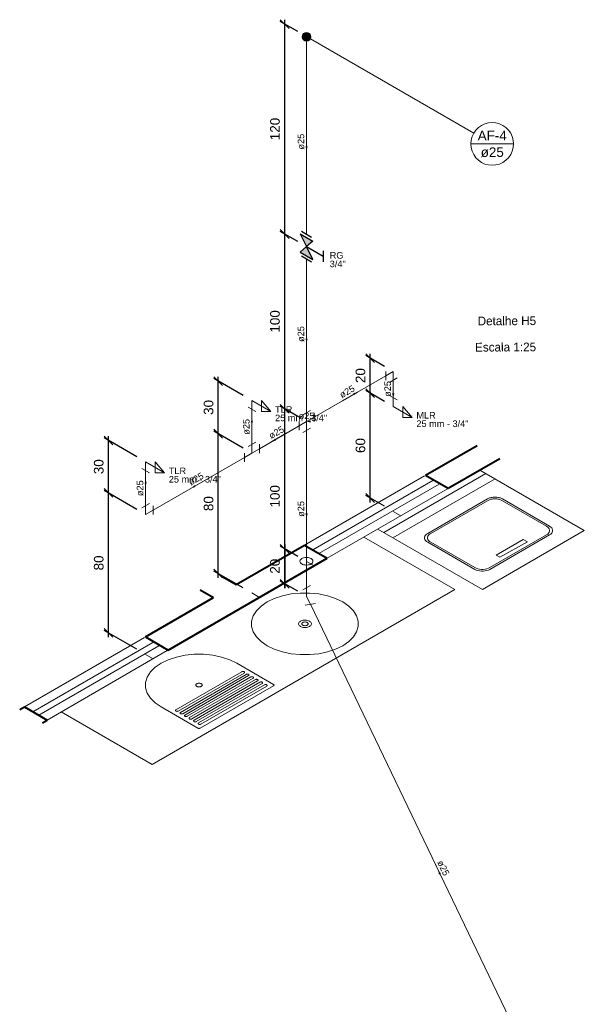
# Model space of a CAD drawing. Header units: millimetres. Extents: x 26 to 1362, y 24 to 358.
# Tile 131 of 256: x 677 to 690, y 278 to 301. Entities that reach past the tile are written whole.
import ezdxf

# ---------------------------------------------------------------- set-up
doc = ezdxf.new("R2010")
doc.units = ezdxf.units.MM
doc.linetypes.add('HIDDEN2', pattern=[4.7625, 3.175, -1.5875])
for name, color, linetype, lineweight in [('AF-Colunas', 4, 'Continuous', 5), ('AF-Condutos', 4, 'Continuous', 5), ('AF-Conexões', 9, 'Continuous', 5), ('AF-Indicação coluna', 5, 'Continuous', 5), ('AF-Sentido conduto', 9, 'Continuous', 5), ('AF-Textos conduto', 7, 'Continuous', 5), ('Cotas', 1, 'Continuous', 5), ('MB_ALVENARIA', 7, 'Continuous', 40), ('MB_ESQUADRIA', 7, 'Continuous', 5), ('MB_MOBILIÁRIO', 8, 'Continuous', 13), ('MB_TEXTO_0', 7, 'Continuous', 13), ('Nível 1', 7, 'Continuous', 5), ('Texto da cota', 7, 'Continuous', 5), ('Textos', 7, 'Continuous', 5)]:
    doc.layers.add(name, color=color, linetype=linetype, lineweight=lineweight)
doc.layers.add('Simbolos', color=5, linetype='Continuous')
doc.layers.add('Simbolos_int', color=2, linetype='Continuous')
doc.styles.add('arial', font='arial.ttf')
doc.styles.add('AVANT', font='txt')
doc.styles.get("Standard").update_dxf_attribs({"font": 'arial.ttf'})
doc.dimstyles.new('UM_25.000000', dxfattribs={"dimtxt": 0.18, "dimasz": 0.2, "dimexe": 0.1, "dimexo": 0.2, "dimgap": 0, "dimtad": 1, "dimtih": 1, "dimtoh": 1, "dimdec": 1, "dimlfac": 25, "dimzin": 0, "dimdsep": 46, "dimtxsty": 'Standard', "dimcen": 0.09, "dimdle": 0.1, "dimadec": 1, "dimazin": 2, "dimtfac": 1, "dimtdec": 4, "dimtofl": 0, "dimtmove": 0, "dimatfit": 3, "dimfxl": 1, "dimtolj": 1, "dimarcsym": 0})

# ---------------------------------------------------------------- blocks, each defined once
blk = doc.blocks.new('_Oblique')
at = {"color": 0, "linetype": 'ByBlock', "lineweight": -2}
blk.add_line((-0.5, -0.5), (0.5, 0.5), dxfattribs=at)
blk = doc.blocks.new('*D306')
at = {"layer": 'Cotas', "color": 0, "lineweight": -2, "transparency": 16777216}
for p, q in [((683.625, 288.309), (683.224, 288.54)), ((683.324, 288.582), (683.324, 287.582)), ((683.625, 287.509), (683.224, 287.74))]:
    blk.add_line(p, q, dxfattribs=at)
at = {"layer": 'DEFPOINTS', "color": 0, "transparency": 16777216}
for p in [(683.825, 288.193), (683.324, 287.682), (683.825, 287.393)]:
    blk.add_point(p, dxfattribs=at)
at = {"layer": 'Cotas', "color": 0, "lineweight": -2, "transparency": 16777216, "xscale": 0.2, "yscale": 0.2, "zscale": 0.2}
for p, rotation in [((683.324, 288.482), 90), ((683.324, 287.682), 270)]:
    blk.add_blockref('_Oblique', p, dxfattribs=dict(at, rotation=rotation))
blk = doc.blocks.new('*D307')
at = {"layer": 'Cotas', "color": 0, "lineweight": -2, "transparency": 16777216}
for p, q in [((683.625, 291.509), (683.224, 291.74)), ((683.324, 287.582), (683.324, 291.782)), ((683.625, 287.509), (683.224, 287.74))]:
    blk.add_line(p, q, dxfattribs=at)
at = {"layer": 'DEFPOINTS', "color": 0, "transparency": 16777216}
for p in [(683.324, 291.682), (683.825, 291.393), (683.825, 287.393)]:
    blk.add_point(p, dxfattribs=at)
at = {"layer": 'Cotas', "color": 0, "lineweight": -2, "transparency": 16777216, "xscale": 0.2, "yscale": 0.2, "zscale": 0.2}
for p, rotation in [((683.324, 291.682), 90), ((683.324, 287.682), 270)]:
    blk.add_blockref('_Oblique', p, dxfattribs=dict(at, rotation=rotation))
blk = doc.blocks.new('*D308')
at = {"layer": 'Cotas', "color": 0, "lineweight": -2, "transparency": 16777216}
for p, q in [((683.625, 295.509), (683.224, 295.74)), ((683.324, 291.582), (683.324, 295.782)), ((683.625, 291.509), (683.224, 291.74))]:
    blk.add_line(p, q, dxfattribs=at)
at = {"layer": 'DEFPOINTS', "color": 0, "transparency": 16777216}
for p in [(683.324, 295.682), (683.825, 295.393), (683.825, 291.393)]:
    blk.add_point(p, dxfattribs=at)
at = {"layer": 'Cotas', "color": 0, "lineweight": -2, "transparency": 16777216, "xscale": 0.2, "yscale": 0.2, "zscale": 0.2}
for p, rotation in [((683.324, 295.682), 90), ((683.324, 291.682), 270)]:
    blk.add_blockref('_Oblique', p, dxfattribs=dict(at, rotation=rotation))
blk = doc.blocks.new('*D309')
at = {"layer": 'Cotas', "color": 0, "lineweight": -2, "transparency": 16777216}
for p, q in [((683.625, 300.309), (683.224, 300.54)), ((683.324, 295.582), (683.324, 300.582)), ((683.625, 295.509), (683.224, 295.74))]:
    blk.add_line(p, q, dxfattribs=at)
at = {"layer": 'DEFPOINTS', "color": 0, "transparency": 16777216}
for p in [(683.324, 300.482), (683.825, 300.193), (683.825, 295.393)]:
    blk.add_point(p, dxfattribs=at)
at = {"layer": 'Cotas', "color": 0, "lineweight": -2, "transparency": 16777216, "xscale": 0.2, "yscale": 0.2, "zscale": 0.2}
for p, rotation in [((683.324, 300.482), 90), ((683.324, 295.682), 270)]:
    blk.add_blockref('_Oblique', p, dxfattribs=dict(at, rotation=rotation))
blk = doc.blocks.new('*D310')
at = {"layer": 'Cotas', "color": 0, "lineweight": -2, "transparency": 16777216}
for p, q in [((679.943, 289.383), (679.192, 289.816)), ((679.292, 286.459), (679.292, 289.859)), ((679.943, 286.183), (679.192, 286.616))]:
    blk.add_line(p, q, dxfattribs=at)
at = {"layer": 'DEFPOINTS', "color": 0, "transparency": 16777216}
for p in [(679.292, 289.759), (680.143, 289.267), (680.143, 286.067)]:
    blk.add_point(p, dxfattribs=at)
at = {"layer": 'Cotas', "color": 0, "lineweight": -2, "transparency": 16777216, "xscale": 0.2, "yscale": 0.2, "zscale": 0.2}
for p, rotation in [((679.292, 289.759), 90), ((679.292, 286.559), 270)]:
    blk.add_blockref('_Oblique', p, dxfattribs=dict(at, rotation=rotation))
blk = doc.blocks.new('*D311')
at = {"layer": 'Cotas', "color": 0, "lineweight": -2, "transparency": 16777216}
for p, q in [((679.943, 290.583), (679.192, 291.016)), ((679.292, 289.659), (679.292, 291.059)), ((679.943, 289.383), (679.192, 289.816))]:
    blk.add_line(p, q, dxfattribs=at)
at = {"layer": 'DEFPOINTS', "color": 0, "transparency": 16777216}
for p in [(679.292, 290.959), (680.143, 290.467), (680.143, 289.267)]:
    blk.add_point(p, dxfattribs=at)
at = {"layer": 'Cotas', "color": 0, "lineweight": -2, "transparency": 16777216, "xscale": 0.2, "yscale": 0.2, "zscale": 0.2}
for p, rotation in [((679.292, 290.959), 90), ((679.292, 289.759), 270)]:
    blk.add_blockref('_Oblique', p, dxfattribs=dict(at, rotation=rotation))
blk = doc.blocks.new('*D312')
at = {"layer": 'Cotas', "color": 0, "lineweight": -2, "transparency": 16777216}
for p, q in [((682.374, 290.786), (681.705, 291.173)), ((681.805, 287.815), (681.805, 291.215)), ((682.374, 287.586), (681.705, 287.973))]:
    blk.add_line(p, q, dxfattribs=at)
at = {"layer": 'DEFPOINTS', "color": 0, "transparency": 16777216}
for p in [(681.805, 291.115), (682.574, 290.671), (682.574, 287.471)]:
    blk.add_point(p, dxfattribs=at)
at = {"layer": 'Cotas', "color": 0, "lineweight": -2, "transparency": 16777216, "xscale": 0.2, "yscale": 0.2, "zscale": 0.2}
for p, rotation in [((681.805, 291.115), 90), ((681.805, 287.915), 270)]:
    blk.add_blockref('_Oblique', p, dxfattribs=dict(at, rotation=rotation))
blk = doc.blocks.new('*D313')
at = {"layer": 'Cotas', "color": 0, "lineweight": -2, "transparency": 16777216}
for p, q in [((682.374, 291.986), (681.705, 292.373)), ((681.805, 291.015), (681.805, 292.415)), ((682.374, 290.786), (681.705, 291.173))]:
    blk.add_line(p, q, dxfattribs=at)
at = {"layer": 'DEFPOINTS', "color": 0, "transparency": 16777216}
for p in [(681.805, 292.315), (682.574, 291.871), (682.574, 290.671)]:
    blk.add_point(p, dxfattribs=at)
at = {"layer": 'Cotas', "color": 0, "lineweight": -2, "transparency": 16777216, "xscale": 0.2, "yscale": 0.2, "zscale": 0.2}
for p, rotation in [((681.805, 292.315), 90), ((681.805, 291.115), 270)]:
    blk.add_blockref('_Oblique', p, dxfattribs=dict(at, rotation=rotation))
blk = doc.blocks.new('*D314')
at = {"layer": 'Cotas', "color": 0, "lineweight": -2, "transparency": 16777216}
for p, q in [((685.608, 291.854), (685.18, 292.101)), ((685.28, 289.543), (685.28, 292.143)), ((685.608, 289.454), (685.18, 289.701))]:
    blk.add_line(p, q, dxfattribs=at)
at = {"layer": 'DEFPOINTS', "color": 0, "transparency": 16777216}
for p in [(685.28, 292.043), (685.808, 291.738), (685.808, 289.338)]:
    blk.add_point(p, dxfattribs=at)
at = {"layer": 'Cotas', "color": 0, "lineweight": -2, "transparency": 16777216, "xscale": 0.2, "yscale": 0.2, "zscale": 0.2}
for p, rotation in [((685.28, 292.043), 90), ((685.28, 289.643), 270)]:
    blk.add_blockref('_Oblique', p, dxfattribs=dict(at, rotation=rotation))
blk = doc.blocks.new('*D315')
at = {"layer": 'Cotas', "color": 0, "lineweight": -2, "transparency": 16777216}
for p, q in [((685.608, 292.654), (685.18, 292.901)), ((685.28, 291.943), (685.28, 292.943)), ((685.608, 291.854), (685.18, 292.101))]:
    blk.add_line(p, q, dxfattribs=at)
at = {"layer": 'DEFPOINTS', "color": 0, "transparency": 16777216}
for p in [(685.28, 292.843), (685.808, 292.538), (685.808, 291.738)]:
    blk.add_point(p, dxfattribs=at)
at = {"layer": 'Cotas', "color": 0, "lineweight": -2, "transparency": 16777216, "xscale": 0.2, "yscale": 0.2, "zscale": 0.2}
for p, rotation in [((685.28, 292.843), 90), ((685.28, 292.043), 270)]:
    blk.add_blockref('_Oblique', p, dxfattribs=dict(at, rotation=rotation))

msp = doc.modelspace()

# ---------------------------------------------------------------- hatches: boundary and pattern name
at = {"layer": 'AF-Sentido conduto', "linetype": 'Continuous'}
for points in [[(683.8253, 297.5932), (683.8512, 297.6898), (683.7994, 297.6898)], [(683.8253, 293.1932), (683.8512, 293.2898), (683.7994, 293.2898)], [(684.99, 292.0656), (684.8934, 292.0398), (684.9193, 291.9949)], [(685.8083, 291.9381), (685.8342, 292.0347), (685.7824, 292.0347)], [(682.5743, 291.471), (682.5485, 291.3744), (682.6002, 291.3744)], [(683.8253, 291.3932), (683.9219, 291.3673), (683.9219, 291.4191)], [(683.0266, 290.9321), (683.1232, 290.9579), (683.0973, 291.0028)], [(680.1431, 290.0673), (680.1173, 289.9707), (680.169, 289.9707)], [(681.1855, 289.8691), (681.2821, 289.895), (681.2562, 289.9398)], [(683.8253, 289.1932), (683.8512, 289.2898), (683.7994, 289.2898)], [(686.9039, 280.9892), (686.8854, 281.0874), (686.8387, 281.065)]]:
    msp.add_hatch(color=256, dxfattribs=at).paths.add_polyline_path(points)
at = {"layer": 'Simbolos', "linetype": 'Continuous'}
for points in [[(683.8253, 295.3932), (683.6795, 295.6873), (683.9705, 295.5193)], [(683.6795, 295.2673), (683.9705, 295.0993), (683.8253, 295.3932)]]:
    msp.add_hatch(color=256, dxfattribs=at).paths.add_polyline_path(points)

# ---------------------------------------------------------------- linework, layer by layer
at = {"layer": 'AF-Colunas', "const_width": 0.1}
msp.add_lwpolyline([(683.8753, 300.1932, 1), (683.7753, 300.1932, 1)], format="xyb", close=True, dxfattribs=at)
at = {"layer": 'AF-Colunas'}
msp.add_circle((683.8253, 300.1932), 0.1, dxfattribs=at)
at = {"layer": 'AF-Condutos'}
for p, q in [((683.8253, 300.0932), (683.8253, 295.676)), ((683.8253, 295.1104), (683.8253, 291.5932)), ((683.9985, 291.4932), (685.6351, 292.4381)), ((685.8083, 292.3381), (685.8083, 291.9381)), ((682.5743, 290.871), (682.5743, 291.671)), ((683.6521, 291.2932), (682.7475, 290.771)), ((683.8253, 291.1932), (683.8253, 287.5932)), ((682.4011, 290.571), (680.3163, 289.3673)), ((680.1431, 289.4673), (680.1431, 290.2673)), ((683.9119, 287.2129), (689.8082, 274.9478))]:
    msp.add_line(p, q, dxfattribs=at)
at = {"layer": 'AF-Conexões'}
for p, q in [((685.6351, 292.3381), (685.6351, 292.5381)), ((685.8083, 292.5381), (685.6351, 292.4381)), ((685.8083, 292.5381), (685.8083, 292.3381)), ((685.8949, 292.3881), (685.7217, 292.2881)), ((682.5743, 291.871), (682.5743, 291.671)), ((682.5743, 291.871), (683.0074, 291.621)), ((683.0074, 291.621), (682.7908, 291.871)), ((682.7908, 291.871), (682.7908, 291.621)), ((685.8949, 291.8881), (685.7217, 291.9881)), ((685.8083, 291.7381), (685.8083, 291.9381)), ((682.4877, 291.721), (682.6609, 291.621)), ((682.7908, 291.621), (683.0074, 291.621)), ((683.7387, 291.5432), (683.9119, 291.6432)), ((685.8083, 291.7381), (686.2413, 291.4881)), ((686.2413, 291.4881), (686.0248, 291.7381)), ((686.0248, 291.7381), (686.0248, 291.4881)), ((683.6521, 291.1932), (683.6521, 291.3932)), ((683.8253, 291.3932), (683.6521, 291.2932)), ((683.8253, 291.3932), (683.8253, 291.5932)), ((683.8253, 291.3932), (683.9985, 291.4932)), ((683.8253, 291.4932), (683.8253, 291.2932)), ((683.8253, 291.3932), (683.8253, 291.1932)), ((683.9985, 291.5932), (683.9985, 291.3932)), ((686.0248, 291.4881), (686.2413, 291.4881)), ((683.9119, 291.2432), (683.7387, 291.1432)), ((682.4877, 290.821), (682.6609, 290.921)), ((682.5743, 290.671), (682.5743, 290.871)), ((682.5743, 290.671), (682.7475, 290.771)), ((682.7475, 290.871), (682.7475, 290.671)), ((682.4011, 290.471), (682.4011, 290.671)), ((682.5743, 290.671), (682.4011, 290.571)), ((680.0565, 290.3173), (680.2297, 290.2173)), ((680.1431, 290.4673), (680.1431, 290.2673)), ((680.1431, 290.4673), (680.5762, 290.2173)), ((680.5762, 290.2173), (680.3596, 290.4673)), ((680.3596, 290.4673), (680.3596, 290.2173)), ((680.3596, 290.2173), (680.5762, 290.2173)), ((680.0565, 289.4173), (680.2297, 289.5173)), ((680.1431, 289.2673), (680.1431, 289.4673)), ((680.1431, 289.2673), (680.3163, 289.3673)), ((680.3163, 289.4673), (680.3163, 289.2673)), ((683.7387, 287.5432), (683.9119, 287.6432)), ((683.8253, 287.3932), (683.8253, 287.5932)), ((683.8253, 287.3932), (683.9119, 287.2129)), ((684.0299, 287.2318), (683.7939, 287.194))]:
    msp.add_line(p, q, dxfattribs=at)
at = {"layer": 'AF-Indicação coluna'}
for p, q in [((687.6509, 297.9845), (683.9119, 300.1432)), ((687.5855, 297.7404), (688.5616, 297.7404))]:
    msp.add_line(p, q, dxfattribs=at)
msp.add_lwpolyline([(688.5616, 297.7404), (688.5541, 297.8252), (688.5321, 297.9074), (688.4962, 297.9845), (688.4474, 298.0541), (688.3872, 298.1143), (688.3176, 298.1631), (688.2405, 298.199), (688.1583, 298.221), (688.0735, 298.2285), (687.9888, 298.221), (687.9066, 298.199), (687.8295, 298.1631), (687.7599, 298.1143), (687.6997, 298.0541), (687.6509, 297.9845), (687.615, 297.9074), (687.5929, 297.8252), (687.5855, 297.7404), (687.5929, 297.6557), (687.615, 297.5735), (687.6509, 297.4964), (687.6997, 297.4268), (687.7599, 297.3666), (687.8295, 297.3178), (687.9066, 297.2819), (687.9888, 297.2598), (688.0735, 297.2524), (688.1583, 297.2598), (688.2405, 297.2819), (688.3176, 297.3178), (688.3872, 297.3666), (688.4474, 297.4268), (688.4962, 297.4964), (688.5321, 297.5735), (688.5541, 297.6557), (688.5616, 297.7404)], dxfattribs=at)
at = {"layer": 'AF-Sentido conduto'}
for points in [[(683.8253, 297.9932), (683.8253, 297.5932)], [(683.8253, 293.5932), (683.8253, 293.1932)], [(685.8083, 292.3381), (685.8083, 291.9381)], [(684.6436, 291.8656), (684.99, 292.0656)], [(682.5743, 291.071), (682.5743, 291.471)], [(683.8253, 291.3932), (683.8253, 291.3932)], [(683.373, 291.1321), (683.0266, 290.9321)], [(680.1431, 289.6673), (680.1431, 290.0673)], [(681.5319, 290.0691), (681.1855, 289.8691)], [(683.8253, 289.5932), (683.8253, 289.1932)], [(686.7729, 281.2617), (686.9039, 280.9892)]]:
    msp.add_lwpolyline(points, dxfattribs=at)
at = {"layer": 'MB_ALVENARIA'}
for p, q in [((686.5478, 290.165), (687.7255, 290.845)), ((687.0674, 289.865), (688.2451, 290.545)), ((681.9122, 287.8414), (682.2177, 287.665)), ((681.3926, 287.5414), (681.6981, 287.365)), ((677.2607, 284.8031), (677.368, 284.865)), ((677.7803, 284.5031), (677.8876, 284.565))]:
    msp.add_line(p, q, dxfattribs=at)
for points in [[(686.5478, 290.165), (687.0674, 289.865)], [(682.2177, 287.665), (683.7765, 288.565)], [(683.7765, 288.565), (684.2962, 288.265)], [(680.6588, 286.165), (684.2962, 288.265)], [(680.1392, 286.465), (681.6981, 287.365)], [(680.1392, 286.465), (680.6588, 286.165)], [(677.368, 284.865), (677.8876, 284.565)]]:
    msp.add_lwpolyline(points, dxfattribs=at)
at = {"layer": 'MB_ESQUADRIA', "linetype": 'HIDDEN2'}
for points in [[(683.7765, 288.565), (686.5478, 290.165)], [(683.9671, 288.455), (686.7383, 290.055)], [(684.1056, 288.375), (686.8769, 289.975)], [(684.2962, 288.265), (687.0674, 289.865)], [(677.368, 284.865), (680.1392, 286.465)], [(677.5585, 284.755), (680.3298, 286.355)], [(677.697, 284.675), (680.4683, 286.275)], [(677.8876, 284.565), (680.6588, 286.165)]]:
    msp.add_lwpolyline(points, dxfattribs=at)
at = {"layer": 'MB_MOBILIÁRIO'}
for p, q in [((690.1799, 288.8981), (687.7909, 290.2827)), ((687.9294, 290.2027), (685.5915, 288.8529)), ((688.1373, 290.0827), (685.7993, 288.7329)), ((687.9625, 289.6218), (686.5961, 288.8329)), ((689.3845, 288.9984), (688.3092, 289.6216)), ((687.9624, 289.5818), (686.6654, 288.8329)), ((689.3152, 288.9985), (688.3092, 289.5816)), ((685.4529, 288.9329), (687.8466, 287.5509)), ((687.2165, 287.5511), (685.1381, 288.7511)), ((687.8466, 287.5509), (690.1799, 288.8981)), ((688.0198, 288.0509), (689.3149, 288.7987)), ((688.0198, 288.0109), (689.3841, 288.7986)), ((688.781, 288.6943), (688.1614, 288.3366)), ((688.877, 288.6389), (688.781, 288.6943)), ((686.5961, 288.6329), (687.6734, 288.0109)), ((686.6654, 288.6329), (687.6734, 288.0509)), ((688.2468, 288.2873), (688.877, 288.6389)), ((688.1614, 288.3366), (688.2468, 288.2873)), ((680.2883, 283.5511), (687.2165, 287.5511)), ((683.0692, 285.3805), (682.2291, 285.8655)), ((682.3417, 285.6705), (680.8348, 284.8005)), ((680.8868, 284.7705), (682.3937, 285.6405)), ((682.4456, 285.6105), (680.9388, 284.7405)), ((680.9907, 284.7105), (682.4976, 285.5805)), ((682.5496, 285.5505), (681.0427, 284.6805)), ((681.0946, 284.6505), (682.6015, 285.5205)), ((682.6535, 285.4905), (681.1466, 284.6205)), ((681.1986, 284.5905), (682.7055, 285.4605)), ((682.7574, 285.4305), (681.2505, 284.5605)), ((681.3025, 284.5305), (682.8094, 285.4005)), ((682.8613, 285.3705), (681.3545, 284.5005)), ((681.3891, 284.3805), (683.0692, 285.3505)), ((681.4064, 284.4705), (682.9133, 285.3405)), ((680.4971, 284.8655), (681.3371, 284.3805)), ((680.2883, 283.5511), (678.2099, 284.7511))]:
    msp.add_line(p, q, dxfattribs=at)
for points in [[(688.3092, 289.5816), (688.2934, 289.5899), (688.2765, 289.5975), (688.2584, 289.6041), (688.2395, 289.6098), (688.2197, 289.6146), (688.1993, 289.6183), (688.1784, 289.621), (688.1572, 289.6226), (688.1359, 289.6232), (688.1145, 289.6226), (688.0933, 289.621), (688.0724, 289.6184), (688.052, 289.6147), (688.0322, 289.61), (688.0132, 289.6043), (687.9952, 289.5976), (687.9782, 289.5901), (687.9624, 289.5818)], [(688.3092, 289.6216), (688.2935, 289.63), (688.2765, 289.6375), (688.2585, 289.6442), (688.2395, 289.6499), (688.2198, 289.6546), (688.1994, 289.6583), (688.1785, 289.661), (688.1573, 289.6627), (688.1359, 289.6632), (688.1145, 289.6627), (688.0933, 289.6611), (688.0724, 289.6584), (688.052, 289.6547), (688.0323, 289.65), (688.0133, 289.6443), (687.9952, 289.6377), (687.9783, 289.6301), (687.9625, 289.6218)], [(689.3149, 288.7987), (689.3423, 288.8175), (689.3637, 288.8388), (689.3783, 288.862), (689.3857, 288.8862), (689.3857, 288.9108), (689.3784, 288.9351), (689.3639, 288.9582), (689.3426, 288.9796), (689.3152, 288.9985)], [(689.3841, 288.7986), (689.4115, 288.8175), (689.4329, 288.8388), (689.4475, 288.8619), (689.4549, 288.8862), (689.455, 288.9108), (689.4476, 288.9351), (689.4331, 288.9582), (689.4118, 288.9795), (689.3845, 288.9984)], [(686.5961, 288.8329), (686.5686, 288.814), (686.5473, 288.7927), (686.5327, 288.7695), (686.5253, 288.7452), (686.5253, 288.7206), (686.5327, 288.6963), (686.5473, 288.6731), (686.5686, 288.6518), (686.5961, 288.6329)], [(686.6654, 288.8329), (686.6379, 288.814), (686.6166, 288.7927), (686.602, 288.7695), (686.5946, 288.7452), (686.5946, 288.7206), (686.602, 288.6963), (686.6166, 288.6731), (686.6379, 288.6518), (686.6654, 288.6329)], [(687.6734, 288.0509), (687.7061, 288.0351), (687.7431, 288.0228), (687.7832, 288.0143), (687.8252, 288.01), (687.8679, 288.01), (687.91, 288.0143), (687.9501, 288.0228), (687.9871, 288.0351), (688.0198, 288.0509)], [(687.6734, 288.0109), (687.7061, 287.9951), (687.7431, 287.9828), (687.7832, 287.9743), (687.8252, 287.97), (687.8679, 287.97), (687.91, 287.9743), (687.9501, 287.9828), (687.9871, 287.9951), (688.0198, 288.0109)], [(684.654, 287.2655), (684.4905, 287.3448), (684.3056, 287.4064), (684.105, 287.4485), (683.8947, 287.4699), (683.6812, 287.4699), (683.471, 287.4485), (683.2704, 287.4064), (683.0855, 287.3448), (682.922, 287.2655), (682.7847, 287.1711), (682.678, 287.0644), (682.605, 286.9485), (682.5679, 286.8272), (682.5679, 286.7039), (682.605, 286.5825), (682.678, 286.4667), (682.7847, 286.3599), (682.922, 286.2655), (683.0855, 286.1863), (683.2704, 286.1247), (683.471, 286.0825), (683.6812, 286.0611), (683.8947, 286.0611), (684.105, 286.0825), (684.3056, 286.1247), (684.4905, 286.1863), (684.654, 286.2655), (684.7912, 286.3599), (684.898, 286.4667), (684.971, 286.5825), (685.0081, 286.7039), (685.0081, 286.8272), (684.971, 286.9485), (684.898, 287.0644), (684.7912, 287.1711), (684.654, 287.2655)], [(683.8919, 286.8255), (683.8723, 286.835), (683.8501, 286.8424), (683.826, 286.8475), (683.8008, 286.8501), (683.7752, 286.8501), (683.7499, 286.8475), (683.7259, 286.8424), (683.7037, 286.835), (683.6841, 286.8255), (683.6676, 286.8142), (683.6548, 286.8014), (683.646, 286.7875), (683.6416, 286.7729), (683.6416, 286.7581), (683.646, 286.7436), (683.6548, 286.7297), (683.6676, 286.7169), (683.6841, 286.7055), (683.7037, 286.696), (683.7259, 286.6886), (683.7499, 286.6836), (683.7752, 286.681), (683.8008, 286.681), (683.826, 286.6836), (683.8501, 286.6886), (683.8723, 286.696), (683.8919, 286.7055), (683.9084, 286.7169), (683.9212, 286.7297), (683.9299, 286.7436), (683.9344, 286.7581), (683.9344, 286.7729), (683.9299, 286.7875), (683.9212, 286.8014), (683.9084, 286.8142), (683.8919, 286.8255)], [(683.8399, 286.7955), (683.8301, 286.8003), (683.819, 286.804), (683.807, 286.8065), (683.7944, 286.8078), (683.7816, 286.8078), (683.769, 286.8065), (683.7569, 286.804), (683.7458, 286.8003), (683.736, 286.7955), (683.7278, 286.7899), (683.7214, 286.7835), (683.717, 286.7765), (683.7148, 286.7692), (683.7148, 286.7618), (683.717, 286.7545), (683.7214, 286.7476), (683.7278, 286.7412), (683.736, 286.7355), (683.7458, 286.7308), (683.7569, 286.7271), (683.769, 286.7245), (683.7816, 286.7233), (683.7944, 286.7233), (683.807, 286.7245), (683.819, 286.7271), (683.8301, 286.7308), (683.8399, 286.7355), (683.8482, 286.7412), (683.8546, 286.7476), (683.859, 286.7545), (683.8612, 286.7618), (683.8612, 286.7692), (683.859, 286.7765), (683.8546, 286.7835), (683.8482, 286.7899), (683.8399, 286.7955)], [(682.2291, 285.8655), (682.0656, 285.9448), (681.8807, 286.0064), (681.6801, 286.0485), (681.4699, 286.0699), (681.2564, 286.0699), (681.0461, 286.0485), (680.8455, 286.0064), (680.6606, 285.9448), (680.4971, 285.8655), (680.3599, 285.7711), (680.2531, 285.6644), (680.1801, 285.5485), (680.143, 285.4272), (680.143, 285.3039), (680.1801, 285.1825), (680.2531, 285.0667), (680.3599, 284.9599), (680.4971, 284.8655)], [(682.3937, 285.6705), (682.3913, 285.6718), (682.3888, 285.6729), (682.3861, 285.6739), (682.3832, 285.6748), (682.3803, 285.6755), (682.3772, 285.676), (682.3741, 285.6764), (682.3709, 285.6767), (682.3677, 285.6767), (682.3645, 285.6767), (682.3613, 285.6764), (682.3582, 285.676), (682.3551, 285.6755), (682.3522, 285.6748), (682.3493, 285.6739), (682.3466, 285.6729), (682.3441, 285.6718), (682.3417, 285.6705)], [(682.3937, 285.6405), (682.3959, 285.6419), (682.3978, 285.6434), (682.3995, 285.6449), (682.401, 285.6466), (682.4022, 285.6483), (682.4032, 285.65), (682.4039, 285.6518), (682.4043, 285.6537), (682.4044, 285.6555), (682.4043, 285.6574), (682.4039, 285.6592), (682.4032, 285.661), (682.4022, 285.6628), (682.401, 285.6645), (682.3995, 285.6661), (682.3978, 285.6677), (682.3959, 285.6692), (682.3937, 285.6705)], [(682.4976, 285.6105), (682.4952, 285.6118), (682.4927, 285.6129), (682.49, 285.6139), (682.4872, 285.6148), (682.4842, 285.6155), (682.4811, 285.616), (682.478, 285.6164), (682.4748, 285.6167), (682.4716, 285.6167), (682.4684, 285.6167), (682.4652, 285.6164), (682.4621, 285.616), (682.4591, 285.6155), (682.4561, 285.6148), (682.4533, 285.6139), (682.4506, 285.6129), (682.448, 285.6118), (682.4456, 285.6105)], [(682.4976, 285.5805), (682.4998, 285.5819), (682.5017, 285.5834), (682.5034, 285.5849), (682.5049, 285.5866), (682.5062, 285.5883), (682.5071, 285.59), (682.5078, 285.5918), (682.5082, 285.5937), (682.5084, 285.5955), (682.5082, 285.5974), (682.5078, 285.5992), (682.5071, 285.601), (682.5062, 285.6028), (682.5049, 285.6045), (682.5034, 285.6061), (682.5017, 285.6077), (682.4998, 285.6092), (682.4976, 285.6105)], [(682.6015, 285.5505), (682.5992, 285.5518), (682.5966, 285.5529), (682.5939, 285.5539), (682.5911, 285.5548), (682.5881, 285.5555), (682.5851, 285.556), (682.5819, 285.5564), (682.5788, 285.5567), (682.5755, 285.5567), (682.5723, 285.5567), (682.5692, 285.5564), (682.566, 285.556), (682.563, 285.5555), (682.56, 285.5548), (682.5572, 285.5539), (682.5545, 285.5529), (682.5519, 285.5518), (682.5496, 285.5505)], [(682.6015, 285.5205), (682.6037, 285.5219), (682.6056, 285.5234), (682.6074, 285.5249), (682.6088, 285.5266), (682.6101, 285.5283), (682.611, 285.53), (682.6117, 285.5318), (682.6122, 285.5337), (682.6123, 285.5355), (682.6122, 285.5374), (682.6117, 285.5392), (682.611, 285.541), (682.6101, 285.5428), (682.6088, 285.5445), (682.6074, 285.5461), (682.6056, 285.5477), (682.6037, 285.5492), (682.6015, 285.5505)], [(681.4151, 285.3955), (681.4053, 285.4003), (681.3942, 285.404), (681.3821, 285.4065), (681.3695, 285.4078), (681.3567, 285.4078), (681.3441, 285.4065), (681.3321, 285.404), (681.321, 285.4003), (681.3112, 285.3955), (681.3029, 285.3899), (681.2965, 285.3835), (681.2921, 285.3765), (681.2899, 285.3692), (681.2899, 285.3618), (681.2921, 285.3545), (681.2965, 285.3476), (681.3029, 285.3412), (681.3112, 285.3355), (681.321, 285.3308), (681.3321, 285.3271), (681.3441, 285.3245), (681.3567, 285.3233), (681.3695, 285.3233), (681.3821, 285.3245), (681.3942, 285.3271), (681.4053, 285.3308), (681.4151, 285.3355), (681.4233, 285.3412), (681.4297, 285.3476), (681.4341, 285.3545), (681.4363, 285.3618), (681.4363, 285.3692), (681.4341, 285.3765), (681.4297, 285.3835), (681.4233, 285.3899), (681.4151, 285.3955)], [(682.7055, 285.4905), (682.7031, 285.4918), (682.7005, 285.4929), (682.6978, 285.4939), (682.695, 285.4948), (682.692, 285.4955), (682.689, 285.496), (682.6859, 285.4964), (682.6827, 285.4967), (682.6795, 285.4967), (682.6763, 285.4967), (682.6731, 285.4964), (682.67, 285.496), (682.6669, 285.4955), (682.6639, 285.4948), (682.6611, 285.4939), (682.6584, 285.4929), (682.6559, 285.4918), (682.6535, 285.4905)], [(682.7055, 285.4605), (682.7076, 285.4619), (682.7096, 285.4634), (682.7113, 285.4649), (682.7128, 285.4666), (682.714, 285.4683), (682.715, 285.47), (682.7157, 285.4718), (682.7161, 285.4737), (682.7162, 285.4755), (682.7161, 285.4774), (682.7157, 285.4792), (682.715, 285.481), (682.714, 285.4828), (682.7128, 285.4845), (682.7113, 285.4861), (682.7096, 285.4877), (682.7076, 285.4892), (682.7055, 285.4905)], [(682.8094, 285.4305), (682.807, 285.4318), (682.8045, 285.4329), (682.8018, 285.4339), (682.7989, 285.4348), (682.796, 285.4355), (682.7929, 285.436), (682.7898, 285.4364), (682.7866, 285.4367), (682.7834, 285.4367), (682.7802, 285.4367), (682.777, 285.4364), (682.7739, 285.436), (682.7708, 285.4355), (682.7679, 285.4348), (682.765, 285.4339), (682.7623, 285.4329), (682.7598, 285.4318), (682.7574, 285.4305)], [(682.8094, 285.4005), (682.8115, 285.4019), (682.8135, 285.4034), (682.8152, 285.4049), (682.8167, 285.4066), (682.8179, 285.4083), (682.8189, 285.41), (682.8196, 285.4118), (682.82, 285.4137), (682.8201, 285.4155), (682.82, 285.4174), (682.8196, 285.4192), (682.8189, 285.421), (682.8179, 285.4228), (682.8167, 285.4245), (682.8152, 285.4261), (682.8135, 285.4277), (682.8115, 285.4292), (682.8094, 285.4305)], [(682.9133, 285.3705), (682.9109, 285.3718), (682.9084, 285.3729), (682.9057, 285.3739), (682.9028, 285.3748), (682.8999, 285.3755), (682.8968, 285.376), (682.8937, 285.3764), (682.8905, 285.3767), (682.8873, 285.3767), (682.8841, 285.3767), (682.8809, 285.3764), (682.8778, 285.376), (682.8748, 285.3755), (682.8718, 285.3748), (682.8689, 285.3739), (682.8662, 285.3729), (682.8637, 285.3718), (682.8613, 285.3705)], [(682.9133, 285.3405), (682.9155, 285.3419), (682.9174, 285.3434), (682.9191, 285.3449), (682.9206, 285.3466), (682.9218, 285.3483), (682.9228, 285.35), (682.9235, 285.3518), (682.9239, 285.3537), (682.9241, 285.3555), (682.9239, 285.3574), (682.9235, 285.3592), (682.9228, 285.361), (682.9218, 285.3628), (682.9206, 285.3645), (682.9191, 285.3661), (682.9174, 285.3677), (682.9155, 285.3692), (682.9133, 285.3705)], [(683.0692, 285.3505), (683.0733, 285.3534), (683.0765, 285.3566), (683.0787, 285.36), (683.0798, 285.3637), (683.0798, 285.3674), (683.0787, 285.371), (683.0765, 285.3745), (683.0733, 285.3777), (683.0692, 285.3805)], [(680.8348, 284.8005), (680.8327, 284.7992), (680.8307, 284.7977), (680.829, 284.7961), (680.8275, 284.7945), (680.8263, 284.7928), (680.8253, 284.791), (680.8246, 284.7892), (680.8242, 284.7874), (680.8241, 284.7855), (680.8242, 284.7837), (680.8246, 284.7818), (680.8253, 284.78), (680.8263, 284.7783), (680.8275, 284.7766), (680.829, 284.7749), (680.8307, 284.7734), (680.8327, 284.7719), (680.8348, 284.7705)], [(680.8348, 284.7705), (680.8372, 284.7693), (680.8397, 284.7681), (680.8424, 284.7672), (680.8453, 284.7663), (680.8483, 284.7656), (680.8513, 284.765), (680.8544, 284.7646), (680.8576, 284.7644), (680.8608, 284.7643), (680.864, 284.7644), (680.8672, 284.7646), (680.8703, 284.765), (680.8734, 284.7656), (680.8763, 284.7663), (680.8792, 284.7672), (680.8819, 284.7681), (680.8844, 284.7693), (680.8868, 284.7705)], [(680.9388, 284.7405), (680.9366, 284.7392), (680.9346, 284.7377), (680.9329, 284.7361), (680.9314, 284.7345), (680.9302, 284.7328), (680.9293, 284.731), (680.9286, 284.7292), (680.9281, 284.7274), (680.928, 284.7255), (680.9281, 284.7237), (680.9286, 284.7218), (680.9293, 284.72), (680.9302, 284.7183), (680.9314, 284.7166), (680.9329, 284.7149), (680.9346, 284.7134), (680.9366, 284.7119), (680.9388, 284.7105)], [(680.9388, 284.7105), (680.9411, 284.7093), (680.9437, 284.7081), (680.9464, 284.7072), (680.9492, 284.7063), (680.9522, 284.7056), (680.9552, 284.705), (680.9584, 284.7046), (680.9615, 284.7044), (680.9647, 284.7043), (680.9679, 284.7044), (680.9711, 284.7046), (680.9743, 284.705), (680.9773, 284.7056), (680.9803, 284.7063), (680.9831, 284.7072), (680.9858, 284.7081), (680.9884, 284.7093), (680.9907, 284.7105)], [(681.0427, 284.6805), (681.0405, 284.6792), (681.0386, 284.6777), (681.0368, 284.6761), (681.0354, 284.6745), (681.0341, 284.6728), (681.0332, 284.671), (681.0325, 284.6692), (681.0321, 284.6674), (681.0319, 284.6655), (681.0321, 284.6637), (681.0325, 284.6618), (681.0332, 284.66), (681.0341, 284.6583), (681.0354, 284.6566), (681.0368, 284.6549), (681.0386, 284.6534), (681.0405, 284.6519), (681.0427, 284.6505)], [(681.0427, 284.6505), (681.045, 284.6493), (681.0476, 284.6481), (681.0503, 284.6472), (681.0531, 284.6463), (681.0561, 284.6456), (681.0592, 284.645), (681.0623, 284.6446), (681.0655, 284.6444), (681.0687, 284.6443), (681.0719, 284.6444), (681.075, 284.6446), (681.0782, 284.645), (681.0812, 284.6456), (681.0842, 284.6463), (681.087, 284.6472), (681.0897, 284.6481), (681.0923, 284.6493), (681.0946, 284.6505)], [(681.1466, 284.6205), (681.1444, 284.6192), (681.1425, 284.6177), (681.1408, 284.6161), (681.1393, 284.6145), (681.1381, 284.6128), (681.1371, 284.611), (681.1364, 284.6092), (681.136, 284.6074), (681.1358, 284.6055), (681.136, 284.6037), (681.1364, 284.6018), (681.1371, 284.6), (681.1381, 284.5983), (681.1393, 284.5966), (681.1408, 284.5949), (681.1425, 284.5934), (681.1444, 284.5919), (681.1466, 284.5905)], [(681.1466, 284.5905), (681.149, 284.5893), (681.1515, 284.5881), (681.1542, 284.5872), (681.1571, 284.5863), (681.16, 284.5856), (681.1631, 284.585), (681.1662, 284.5846), (681.1694, 284.5844), (681.1726, 284.5843), (681.1758, 284.5844), (681.179, 284.5846), (681.1821, 284.585), (681.1852, 284.5856), (681.1881, 284.5863), (681.191, 284.5872), (681.1937, 284.5881), (681.1962, 284.5893), (681.1986, 284.5905)], [(681.2505, 284.5605), (681.2484, 284.5592), (681.2464, 284.5577), (681.2447, 284.5561), (681.2432, 284.5545), (681.242, 284.5528), (681.241, 284.551), (681.2403, 284.5492), (681.2399, 284.5474), (681.2398, 284.5455), (681.2399, 284.5437), (681.2403, 284.5418), (681.241, 284.54), (681.242, 284.5383), (681.2432, 284.5366), (681.2447, 284.5349), (681.2464, 284.5334), (681.2484, 284.5319), (681.2505, 284.5305)], [(681.2505, 284.5305), (681.2529, 284.5293), (681.2554, 284.5281), (681.2581, 284.5272), (681.261, 284.5263), (681.2639, 284.5256), (681.267, 284.525), (681.2701, 284.5246), (681.2733, 284.5244), (681.2765, 284.5243), (681.2797, 284.5244), (681.2829, 284.5246), (681.286, 284.525), (681.2891, 284.5256), (681.292, 284.5263), (681.2949, 284.5272), (681.2976, 284.5281), (681.3001, 284.5293), (681.3025, 284.5305)], [(681.3545, 284.5005), (681.3523, 284.4992), (681.3503, 284.4977), (681.3486, 284.4961), (681.3471, 284.4945), (681.3459, 284.4928), (681.3449, 284.491), (681.3443, 284.4892), (681.3438, 284.4874), (681.3437, 284.4855), (681.3438, 284.4837), (681.3443, 284.4818), (681.3449, 284.48), (681.3459, 284.4783), (681.3471, 284.4766), (681.3486, 284.4749), (681.3503, 284.4734), (681.3523, 284.4719), (681.3545, 284.4705)], [(681.3545, 284.4705), (681.3568, 284.4693), (681.3594, 284.4681), (681.3621, 284.4672), (681.3649, 284.4663), (681.3679, 284.4656), (681.3709, 284.465), (681.3741, 284.4646), (681.3772, 284.4644), (681.3804, 284.4643), (681.3836, 284.4644), (681.3868, 284.4646), (681.3899, 284.465), (681.393, 284.4656), (681.396, 284.4663), (681.3988, 284.4672), (681.4015, 284.4681), (681.4041, 284.4693), (681.4064, 284.4705)], [(681.3371, 284.3805), (681.342, 284.3781), (681.3476, 284.3763), (681.3536, 284.375), (681.3599, 284.3744), (681.3663, 284.3744), (681.3726, 284.375), (681.3786, 284.3763), (681.3842, 284.3781), (681.3891, 284.3805)]]:
    msp.add_lwpolyline(points, dxfattribs=at)
at = {"layer": 'Nível 1'}
for p, q in [((685.9815, 289.2381), (685.8083, 289.3381)), ((683.9985, 288.0932), (683.8253, 288.1932)), ((682.7475, 287.371), (682.5743, 287.471)), ((680.3163, 285.9673), (680.1431, 286.0673))]:
    msp.add_line(p, q, dxfattribs=at)
msp.add_lwpolyline([(683.9271, 288.2568), (683.9071, 288.2665), (683.8844, 288.2741), (683.8599, 288.2792), (683.8341, 288.2818), (683.808, 288.2818), (683.7823, 288.2792), (683.7577, 288.2741), (683.7351, 288.2665), (683.7151, 288.2568), (683.6983, 288.2453), (683.6852, 288.2322), (683.6763, 288.218), (683.6717, 288.2031), (683.6717, 288.1881), (683.6763, 288.1732), (683.6852, 288.159), (683.6983, 288.146), (683.7151, 288.1344), (683.7351, 288.1247), (683.7577, 288.1172), (683.7823, 288.112), (683.808, 288.1094), (683.8341, 288.1094), (683.8599, 288.112), (683.8844, 288.1172), (683.9071, 288.1247), (683.9271, 288.1344), (683.9439, 288.146), (683.957, 288.159), (683.9659, 288.1732), (683.9704, 288.1881), (683.9704, 288.2031), (683.9659, 288.218), (683.957, 288.2322), (683.9439, 288.2453), (683.9271, 288.2568)], dxfattribs=at)
at = {"layer": 'Simbolos'}
for p, q in [((683.6795, 295.6873), (683.9705, 295.5193)), ((683.6795, 295.6873), (683.8253, 295.3932)), ((683.9705, 295.5193), (683.8253, 295.3932)), ((683.6795, 295.2673), (683.8253, 295.3932)), ((683.6795, 295.2673), (683.9705, 295.0993)), ((683.9705, 295.0993), (683.8247, 295.3935)), ((683.8253, 295.3932), (684.2056, 295.1736)), ((684.2056, 295.2996), (684.2056, 295.0476))]:
    msp.add_line(p, q, dxfattribs=at)
at = {"layer": 'Simbolos_int'}
for p, q in [((683.7081, 295.7437), (683.9408, 295.6093)), ((683.7081, 295.1781), (683.9408, 295.0437))]:
    msp.add_line(p, q, dxfattribs=at)

# ---------------------------------------------------------------- texts
at = {"layer": 'AF-Indicação coluna', "char_height": 0.22, "attachment_point": 8, "line_spacing_factor": 0.6, "style": 'arial'}
for s, insert, width in [('AF-4', (688.0735, 297.823), 1.300195), ('ø25', (688.0735, 297.4378), 1.033887)]:
    msp.add_mtext(s, dxfattribs=dict(at, insert=insert, width=width))
at = {"layer": 'AF-Textos conduto', "char_height": 0.15, "width": 0.723721, "attachment_point": 8, "line_spacing_factor": 0.6, "style": 'arial'}
for insert, rotation in [((683.7748, 297.7932), 90.00021), ((683.7748, 293.3932), 90.00021), ((685.7578, 292.1381), 90.00021), ((684.7916, 292.0094), 30.00007), ((682.5238, 291.271), 90.00021), ((683.1746, 291.0758), 30.00007), ((681.3335, 290.0129), 30.00007), ((680.0926, 289.8673), 90.00021), ((683.7748, 289.3932), 90.00021), ((686.8839, 281.1473), 295.67403)]:
    msp.add_mtext('ø25', dxfattribs=dict(at, insert=insert, rotation=rotation))
at = {"layer": 'AF-Textos conduto', "insert": (683.8253, 291.4437), "char_height": 0.15, "width": 0.723721, "attachment_point": 8, "line_spacing_factor": 0.6, "style": 'arial'}
msp.add_mtext('ø25', dxfattribs=at)
at = {"layer": 'MB_TEXTO_0', "char_height": 0.2, "attachment_point": 9, "rotation": 0.3, "line_spacing_factor": 0.6, "style": 'AVANT'}
for s, insert, width in [('Detalhe H5', (689.0778, 293.5961), 4.202461), ('Escala 1:25', (689.0778, 292.9961), 4.389492)]:
    msp.add_mtext(s, dxfattribs=dict(at, insert=insert, width=width))
at = {"layer": 'Texto da cota', "char_height": 0.22, "attachment_point": 8, "rotation": 90.00021, "line_spacing_factor": 0.9, "style": 'arial'}
for s, insert, width in [('120', (683.2142, 298.0825), 1.041074), ('100', (683.2142, 293.6825), 1.041074), ('20', (685.1703, 292.443), 0.707383), ('30', (681.6948, 291.7152), 0.707383), ('60', (685.1703, 290.843), 0.707383), ('30', (679.1819, 290.3588), 0.707383), ('100', (683.2142, 289.6825), 1.041074), ('80', (681.6948, 289.5152), 0.707383), ('80', (679.1819, 288.1588), 0.707383), ('20', (683.2142, 288.0825), 0.707383)]:
    msp.add_mtext(s, dxfattribs=dict(at, insert=insert, width=width))
at = {"layer": 'Textos', "char_height": 0.15, "attachment_point": 7, "line_spacing_factor": 0.6, "style": 'arial'}
for s, insert, width in [('RG', (684.3549, 295.1157), 0.63), ('3/4"', (684.3549, 294.9207), 0.732949), ('TLR', (683.104, 291.5935), 0.793447), ('MLR', (686.3379, 291.4606), 0.886758), ('25 mm - 3/4"', (683.104, 291.3985), 2.389775), ('25 mm - 3/4"', (686.3379, 291.2656), 2.389775), ('TLR', (680.6728, 290.1898), 0.793447), ('25 mm - 3/4"', (680.6728, 289.9948), 2.389775)]:
    msp.add_mtext(s, dxfattribs=dict(at, insert=insert, width=width))

# ---------------------------------------------------------------- dimensions: what is measured, and where the dimension line sits
at = {"layer": 'Cotas'}
for base, p1, p2, picture, middle in [((683.3242, 300.4825), (683.8253, 295.3932), (683.8253, 300.1932), '*D309', (683.1042, 298.0825)), ((683.3242, 295.6825), (683.8253, 291.3932), (683.8253, 295.3932), '*D308', (683.1042, 293.6825)), ((685.2803, 292.843), (685.8083, 291.7381), (685.8083, 292.5381), '*D315', (685.0603, 292.443)), ((681.8048, 292.3152), (682.5743, 290.671), (682.5743, 291.871), '*D313', (681.5848, 291.7152)), ((685.2803, 292.043), (685.8083, 289.3381), (685.8083, 291.7381), '*D314', (685.0603, 290.843)), ((683.3242, 291.6825), (683.8253, 287.3932), (683.8253, 291.3932), '*D307', (683.1042, 289.6825)), ((681.8048, 291.1152), (682.5743, 287.471), (682.5743, 290.671), '*D312', (681.5848, 289.5152)), ((679.2919, 290.9588), (680.1431, 289.2673), (680.1431, 290.4673), '*D311', (679.0719, 290.3588)), ((679.2919, 289.7588), (680.1431, 286.0673), (680.1431, 289.2673), '*D310', (679.0719, 288.1588)), ((683.3242, 287.6825), (683.8253, 288.1932), (683.8253, 287.3932), '*D306', (683.1042, 288.0825))]:
    dim = msp.add_linear_dim(base=base, p1=p1, p2=p2, angle=90, text=' ', dimstyle='UM_25.000000', override={"dimtxt": 0.22, "dimasz": 0.2, "dimexe": 0.1, "dimexo": 0.2, "dimtad": 1, "dimtih": 0, "dimtoh": 0, "dimdec": 1, "dimlfac": 25, "dimzin": 8, "dimtxsty": 'arial', "dimblk": 'Oblique', "dimblk1": 'Oblique', "dimblk2": 'Oblique', "dimsah": 1, "dimdle": 0.1, "dimse1": 0, "dimse2": 0, "dimclrt": 256, "dimadec": 1, "dimazin": 3, "dimtmove": 2, "dimldrblk": 'Oblique'}, dxfattribs=at)
    dim.commit()
    dim.dimension.update_dxf_attribs({"geometry": picture, "text_midpoint": middle, "dimtype": 160, "text_rotation": 90})

doc.saveas('drawing.dxf')
